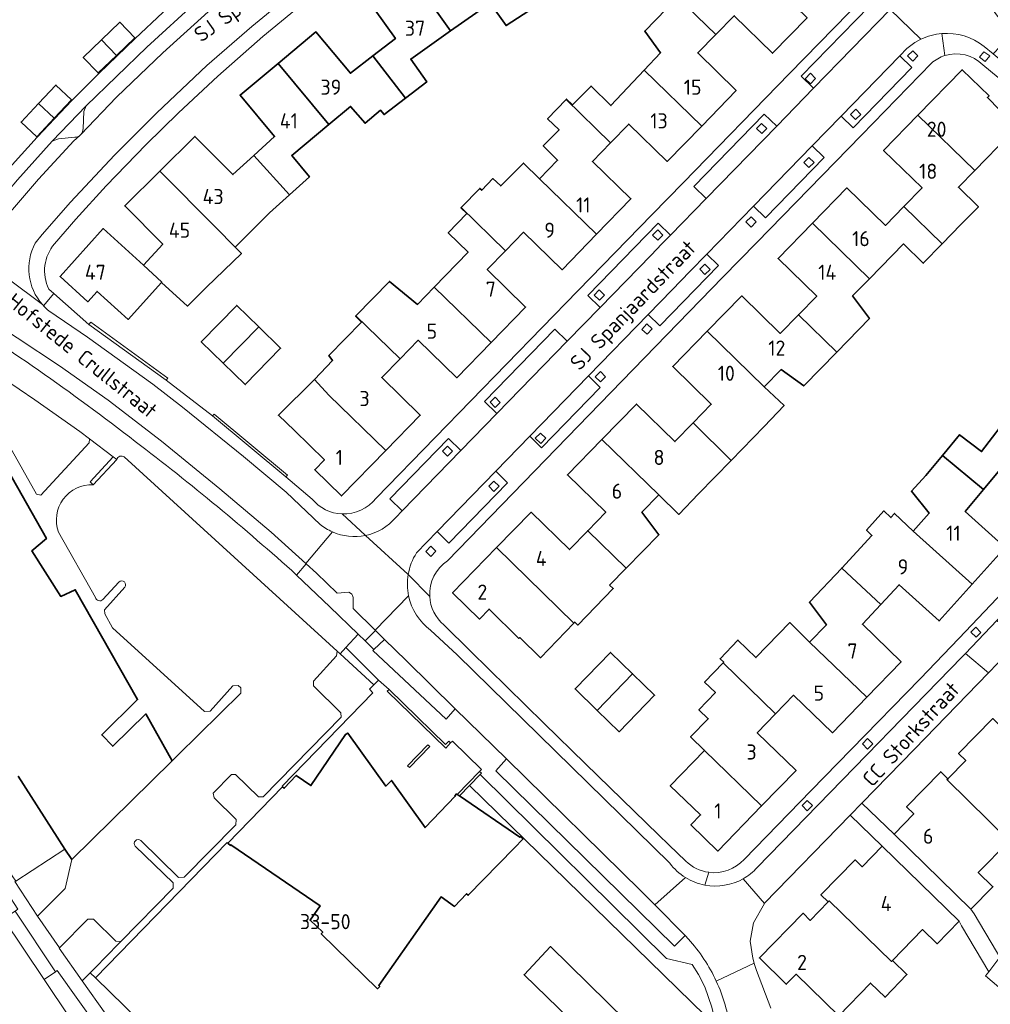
# Model space of a CAD drawing. Header units: metres. Extents: x 245598 to 248629, y 478632 to 481821.
# Tile 109 of 122: x 247829 to 247944, y 479961 to 480078. Entities that reach past the tile are written whole.
import ezdxf
from ezdxf.enums import TextEntityAlignment as Align

# ---------------------------------------------------------------- set-up
doc = ezdxf.new("R2010")
doc.units = ezdxf.units.M
for name, color, linetype, lineweight in [('B-XX-GR-GROENVOORZIENING-GV', 80, 'Continuous', 18), ('B-XX-IE-TERREINAFSCHEIDING_KUNSTMATIG_HEKWERK-G', 20, 'IE-TERREINAFSCHEIDING-KUNSTMATIG', 18), ('B-XX-IE-TERREINAFSCHEIDING_KUNSTMATIG_MUUR-GV', 90, 'Continuous', 18), ('B-XX-OG-BEBOUWING-GV', 7, 'Continuous', 35), ('B-XX-OG-BEBOUWING-T18', 10, 'Continuous', 18), ('B-XX-OG-TERREIN_ERF-GV', 7, 'Continuous', 18), ('B-XX-OG-TOPOGRAFIE-T18', 10, 'Continuous', 18), ('B-XX-VH-VERHARDING_GESLOTEN-GV', 252, 'Continuous', 18), ('B-XX-VH-VERHARDING_OPEN-GV', 252, 'Continuous', 18)]:
    doc.layers.add(name, color=color, linetype=linetype, lineweight=lineweight)
doc.styles.add('NLCS-ISO-M-T18', font='NLCS-ISO.ttf', dxfattribs={"height": 1.8})
doc.linetypes.add('IE-TERREINAFSCHEIDING-KUNSTMATIG', pattern='A,4,[82,NLCS.SHX,S=0.75,R=90,X=0,Y=0],4,-2', length=10)

msp = doc.modelspace()

# ---------------------------------------------------------------- linework, layer by layer
at = {"layer": 'B-XX-GR-GROENVOORZIENING-GV'}
for points in [[(247935.766, 480073.717), (247935.156, 480074.319), (247934.538, 480073.706), (247935.158, 480073.105)], [(247944.332, 480073.714), (247943.618, 480074.216), (247943.078, 480073.565), (247943.78, 480073.042)], [(247923.599, 480071.029), (247922.995, 480071.651), (247922.354, 480070.989), (247922.995, 480070.404)], [(247928.986, 480066.767), (247928.383, 480067.37), (247927.767, 480066.76), (247928.376, 480066.15)], [(247917.804, 480065.08), (247917.199, 480065.696), (247916.59, 480065.077), (247917.207, 480064.476)], [(247923.442, 480061.056), (247922.828, 480061.656), (247922.213, 480061.045), (247922.824, 480060.44)], [(247916.564, 480053.996), (247915.947, 480054.601), (247915.332, 480053.981), (247915.949, 480053.375)], [(247905.465, 480052.431), (247904.849, 480053.048), (247904.217, 480052.395), (247904.86, 480051.803)], [(247911.062, 480048.35), (247910.464, 480048.981), (247909.835, 480048.357), (247910.453, 480047.754)], [(247898.52, 480045.293), (247897.903, 480045.9), (247897.302, 480045.281), (247897.907, 480044.685)], [(247904.182, 480041.272), (247903.559, 480041.864), (247902.949, 480041.219), (247903.58, 480040.656)], [(247823.036, 480038.093), (247822.241, 480037.871), (247822.124, 480037.345), (247831.012, 480021.653), (247831.529, 480021.53), (247837.275, 480027.732), (247837.309, 480028.208), (247836.165, 480029.069), (247830.789, 480032.859), (247823.317, 480037.903)], [(247898.652, 480035.591), (247898.032, 480036.207), (247897.421, 480035.582), (247898.033, 480034.973)], [(247886.133, 480032.545), (247885.532, 480033.165), (247884.934, 480032.553), (247885.525, 480031.938)], [(247891.549, 480028.299), (247890.918, 480028.902), (247890.297, 480028.289), (247890.94, 480027.669)], [(247880.472, 480026.764), (247879.869, 480027.358), (247879.261, 480026.758), (247879.869, 480026.149)], [(247840.547, 480025.769), (247840.127, 480026.086), (247837.367, 480023.09), (247837.759, 480022.752)], [(247886.007, 480022.584), (247885.384, 480023.201), (247884.788, 480022.579), (247885.384, 480021.971)], [(247878.49, 480014.863), (247877.863, 480015.465), (247877.275, 480014.84), (247877.883, 480014.233)], [(247942.076, 480005.234), (247942.698, 480004.641), (247943.256, 480005.215), (247942.676, 480005.815)], [(247871.113, 479998.996), (247871.663, 479999.549), (247867.775, 480003.412), (247867.083, 480002.67)], [(247930.408, 479991.97), (247929.784, 479992.585), (247929.177, 479991.966), (247929.802, 479991.347)], [(247909.167, 479958.319), (247910.63, 479956.856), (247911.835, 479958.088), (247911.87, 479958.124), (247911.27, 479960.692), (247910.43, 479963.105), (247909.697, 479964.563), (247908.955, 479965.732), (247905.9, 479966.474), (247883.753, 479988.334), (247882.482, 479987.026), (247910.49, 479959.687)], [(247923.235, 479984.635), (247922.619, 479985.25), (247922.007, 479984.626), (247922.628, 479984.014)], [(247835.185, 479978.219), (247834.384, 479979.47), (247828.537, 479975.668), (247828.445, 479975.608), (247831.125, 479971.486), (247834.393, 479974.792)], [(247837.98, 479965.371), (247840.751, 479968.191), (247841.045, 479968.49), (247840.442, 479968.528), (247837.767, 479971.14), (247837.116, 479971.129), (247833.733, 479967.726), (247833.681, 479967.673), (247836.434, 479963.797), (247837.389, 479964.77)], [(247868.692, 479909.08), (247869.339, 479909.505), (247870.96, 479910.57), (247850.266, 479941.459), (247833.454, 479965.03), (247833.248, 479964.889), (247831.915, 479963.972)], [(247837.389, 479964.77), (247836.434, 479963.797), (247850.488, 479944.011), (247851.743, 479942.238), (247852.776, 479940.754), (247858.656, 479932.036), (247865.898, 479936.92), (247865.579, 479937.232), (247838, 479964.173)]]:
    msp.add_lwpolyline(points, close=True, dxfattribs=at)
for points in [[(247836.533, 480065.088), (247836.617, 480067.12), (247836.924, 480067.792), (247832.871, 480063.563), (247833.6, 480063.852), (247835.561, 480064.047)], [(247836.126, 480064.232), (247836.273, 480064.362)], [(247866.752, 480009.892), (247864.279, 480012.245), (247863.044, 480013.36), (247861.923, 480012.031), (247865.874, 480008.254), (247869.249, 480005.01), (247870.085, 480004.207), (247871.3, 480005.449), (247871.261, 480005.487), (247868.645, 480008.06), (247868.627, 480009.376)], [(247868.148, 480009.979), (247866.752, 480009.892)], [(247841.045, 479968.49), (247840.751, 479968.191), (247837.98, 479965.371), (247837.389, 479964.77), (247838, 479964.173), (247853.687, 479980.254), (247853.759, 479980.184), (247860.264, 479986.866), (247860.205, 479986.945), (247870.983, 479998.014), (247870.579, 479998.458), (247871.113, 479998.996), (247867.083, 480002.67), (247866.737, 480002.986), (247866.668, 480002.439), (247863.92, 479999.404), (247863.927, 479998.871), (247867.198, 479995.657), (247867.221, 479995.122), (247857.938, 479985.677), (247857.386, 479985.684), (247854.642, 479988.328), (247854.196, 479988.327), (247852.015, 479986.111), (247852.108, 479985.536), (247854.733, 479982.999), (247854.691, 479982.357), (247848.548, 479976.113), (247847.898, 479976.107), (247843.398, 479980.492)], [(247842.745, 479979.82), (247847.233, 479975.452), (247847.26, 479974.815), (247841.045, 479968.49)]]:
    msp.add_lwpolyline(points, dxfattribs=at)
for points in [[(247836.273, 480064.362, 0.204293), (247836.533, 480065.088)], [(247835.561, 480064.047, 0.1543221), (247836.126, 480064.232)], [(247868.627, 480009.376, 0.3153416), (247868.148, 480009.979)], [(247843.398, 479980.492, 0.9440895), (247842.745, 479979.82)]]:
    msp.add_lwpolyline(points, format="xyb", dxfattribs=at)
at = {"layer": 'B-XX-IE-TERREINAFSCHEIDING_KUNSTMATIG_HEKWERK-G'}
for points in [[(247838.398, 480071.613), (247842.717, 480075.797), (247846.031, 480078.855), (247850.536, 480082.818), (247854.038, 480085.718), (247858.693, 480089.515), (247862.348, 480092.271), (247867.185, 480095.8)], [(247838.398, 480071.613), (247835.207, 480068.424)], [(247822.238, 480053.858), (247824.167, 480056.213), (247828.104, 480060.767), (247831.099, 480064.07), (247835.207, 480068.424)]]:
    msp.add_lwpolyline(points, dxfattribs=at)
at = {"layer": 'B-XX-IE-TERREINAFSCHEIDING_KUNSTMATIG_MUUR-GV'}
for points in [[(247837.242, 480041.806), (247846.433, 480035.188), (247846.618, 480035.418), (247837.458, 480042.09)], [(247851.921, 480030.957), (247860.657, 480023.682), (247860.843, 480023.875), (247852.115, 480031.162)], [(247880.231, 479992.074), (247880.013, 479992.283), (247879.636, 479991.907), (247872.926, 479998.445), (247872.706, 479998.239), (247879.641, 479991.472)], [(247877.74, 479991.642), (247877.53, 479991.856), (247875.098, 479989.366), (247875.329, 479989.162)], [(247881.272, 479985.78), (247882.482, 479987.026), (247883.753, 479988.334), (247883.887, 479988.472), (247883.669, 479988.682), (247881.016, 479985.956)]]:
    msp.add_lwpolyline(points, close=True, dxfattribs=at)
at = {"layer": 'B-XX-OG-BEBOUWING-GV'}
for points in [[(247874.765, 480084.383), (247880.219, 480076.675), (247884.923, 480079.99), (247886.822, 480077.317), (247889.51, 480079.053), (247886.072, 480084.359), (247883.252, 480082.526), (247879.559, 480087.763)], [(247874.858, 480068.693), (247877.396, 480070.646), (247875.494, 480073.345), (247880.219, 480076.675), (247874.765, 480084.383), (247869.968, 480081), (247873.661, 480075.763), (247870.993, 480073.714)], [(247907.207, 480080.681), (247911.774, 480076.275), (247913.948, 480078.492), (247918.499, 480074.029), (247922.594, 480078.229), (247915.832, 480084.835), (247913.816, 480082.77), (247911.124, 480084.697)], [(247903.231, 480072.011), (247910.075, 480065.378), (247914.169, 480069.585), (247909.603, 480074.062), (247911.774, 480076.275), (247907.207, 480080.681), (247903.297, 480076.672), (247905.192, 480074.093)], [(247840.502, 480073.779), (247842.683, 480075.873), (247840.916, 480077.712), (247838.737, 480075.62)], [(247838.737, 480075.62), (247836.558, 480073.528), (247838.324, 480071.688), (247840.502, 480073.779)], [(247865.762, 480065.557), (247868.346, 480067.715), (247870.054, 480065.708), (247871.881, 480067.264), (247872.322, 480066.742), (247874.858, 480068.693), (247870.993, 480073.714), (247868.313, 480071.656), (247864.207, 480076.57), (247859.711, 480072.812)], [(247859.711, 480072.812), (247855.207, 480069.049), (247859.3, 480064.118), (247856.83, 480061.866), (247861.078, 480057.205), (247863.444, 480059.347), (247861.341, 480061.865), (247865.762, 480065.557)], [(247935.78, 480066.687), (247942.537, 480060.1), (247946.638, 480064.313), (247948.552, 480066.256), (247946.458, 480068.277), (247945.49, 480067.312), (247944.04, 480068.766), (247944.229, 480068.961), (247941.022, 480072.074)], [(247910.075, 480065.378), (247903.231, 480072.011), (247899.276, 480067.81), (247896.93, 480070.131), (247894.708, 480067.884), (247894.003, 480068.58), (247893.965, 480068.54), (247899.251, 480063.402), (247901.406, 480065.619), (247905.982, 480061.171)], [(247833.094, 480066.306), (247835.164, 480068.505), (247833.308, 480070.254), (247831.237, 480068.055)], [(247890.811, 480059.116), (247897.558, 480052.518), (247901.666, 480056.731), (247897.09, 480061.179), (247899.251, 480063.402), (247893.965, 480068.54), (247891.76, 480066.245), (247893.126, 480064.914), (247891.237, 480063.028), (247892.95, 480061.313)], [(247833.094, 480066.306), (247831.237, 480068.055), (247829.167, 480065.856), (247831.024, 480064.108)], [(247935.78, 480066.687), (247931.688, 480062.489), (247936.263, 480058.034), (247934.095, 480055.808), (247938.644, 480051.37), (247940.877, 480053.663), (247942.96, 480055.76), (247940.591, 480058.101), (247942.537, 480060.1)], [(247858.714, 480055.065), (247861.078, 480057.205), (247856.83, 480061.866), (247854.351, 480059.606), (247849.842, 480064.151), (247845.672, 480060.018), (247852.312, 480053.324), (247854.62, 480050.997)], [(247897.558, 480052.518), (247890.811, 480059.116), (247888.89, 480060.985), (247886.193, 480058.258), (247885.246, 480059.133), (247883.936, 480057.744), (247883.697, 480057.977), (247881.472, 480055.691), (247886.743, 480050.548), (247888.904, 480052.762), (247893.472, 480048.303)], [(247843.711, 480048.832), (247845.899, 480046.828), (247845.861, 480046.786), (247848.934, 480043.977), (247851.202, 480046.222), (247855.369, 480050.243), (247854.62, 480050.997), (247852.312, 480053.324), (247845.672, 480060.018), (247841.503, 480055.887), (247846.008, 480051.341)], [(247938.644, 480051.37), (247934.095, 480055.808), (247931.919, 480053.573), (247927.344, 480058.028), (247923.25, 480053.834), (247930.014, 480047.238), (247934.047, 480051.38), (247936.412, 480049.077)], [(247878.287, 480046.253), (247885.047, 480039.67), (247889.146, 480043.871), (247884.578, 480048.33), (247886.743, 480050.548), (247881.472, 480055.691), (247881.444, 480055.662), (247882.146, 480054.987), (247879.944, 480052.695), (247882.315, 480050.399)], [(247921.581, 480042.962), (247926.123, 480038.516), (247930.018, 480042.512), (247928.018, 480045.189), (247930.014, 480047.238), (247923.25, 480053.834), (247919.159, 480049.643), (247923.742, 480045.181)], [(247845.861, 480046.786), (247845.899, 480046.828), (247843.711, 480048.832), (247838.946, 480053.194), (247833.803, 480047.497), (247837.088, 480044.5), (247838.199, 480045.728), (247841.883, 480042.411)], [(247868.96, 480042.827), (247874.217, 480037.713), (247876.378, 480039.928), (247880.955, 480035.463), (247885.047, 480039.67), (247878.287, 480046.253), (247876.281, 480044.188), (247872.945, 480046.917)], [(247926.123, 480038.516), (247921.581, 480042.962), (247919.412, 480040.734), (247914.829, 480045.196), (247910.73, 480040.992), (247917.499, 480034.396), (247919.508, 480036.446), (247922.205, 480034.496)], [(247857.419, 480041.522), (247854.807, 480044.071), (247850.592, 480039.752), (247853.201, 480037.204)], [(247864.04, 480035.244), (247865.772, 480033.403), (247872.517, 480026.813), (247876.623, 480031.022), (247872.046, 480035.487), (247874.217, 480037.713), (247868.96, 480042.827), (247868.925, 480042.791), (247869.623, 480042.093), (247865.76, 480038.101), (247866.198, 480037.524)], [(247853.201, 480037.204), (247855.812, 480034.654), (247860.027, 480038.977), (247857.419, 480041.522)], [(247917.499, 480034.396), (247910.73, 480040.992), (247906.632, 480036.79), (247911.215, 480032.33), (247909.056, 480030.111), (247913.571, 480025.647), (247917.509, 480029.684), (247919.87, 480032.168)], [(247865.772, 480033.403), (247864.04, 480035.244), (247859.753, 480031.023), (247861.672, 480029.188), (247865.236, 480025.718), (247864.069, 480024.542), (247867.262, 480021.426), (247872.517, 480026.813)], [(247909.056, 480030.111), (247906.894, 480027.89), (247902.311, 480032.35), (247898.214, 480028.137), (247904.971, 480021.544), (247907.338, 480019.234), (247909.682, 480021.66), (247913.571, 480025.647)], [(247938.684, 480026.227), (247943.564, 480022.176), (247945.708, 480024.764), (247950.809, 480020.894), (247954.357, 480025.569), (247946.844, 480031.305), (247943.351, 480026.7), (247940.726, 480028.691)], [(247904.971, 480021.544), (247898.214, 480028.137), (247894.114, 480023.932), (247898.679, 480019.489), (247896.53, 480017.281), (247901.087, 480012.827), (247904.981, 480016.816), (247902.976, 480019.482)], [(247935.218, 480017.255), (247942.22, 480010.93), (247946.153, 480015.282), (247941.41, 480019.574), (247943.564, 480022.176), (247938.684, 480026.227), (247936.702, 480023.837), (247935.009, 480021.974), (247937.13, 480019.382)], [(247899.13, 480010.822), (247901.087, 480012.827), (247896.53, 480017.281), (247894.361, 480015.052), (247889.796, 480019.495), (247885.7, 480015.29), (247894.882, 480006.32), (247894.989, 480006.431), (247895.359, 480006.074), (247899.553, 480010.414)], [(247931.357, 480008.521), (247933.539, 480010.865), (247938.285, 480006.576), (247942.22, 480010.93), (247935.218, 480017.255), (247933.012, 480019.353), (247932.561, 480018.861), (247931.73, 480019.648), (247929.68, 480017.364), (247930.309, 480016.743), (247926.718, 480012.853)], [(247894.882, 480006.32), (247885.7, 480015.29), (247880.453, 480009.903), (247883.655, 480006.785), (247884.805, 480007.984), (247888.347, 480004.489), (247888.444, 480004.588), (247890.898, 480002.197)], [(247922.903, 480004.068), (247929.692, 479997.497), (247933.781, 480001.716), (247929.176, 480006.179), (247931.357, 480008.521), (247926.718, 480012.853), (247922.879, 480008.79), (247924.899, 480006.13)], [(247912.611, 480001.579), (247918.837, 479995.517), (247920.983, 479997.748), (247925.607, 479993.282), (247929.692, 479997.497), (247922.903, 480004.068), (247920.544, 480006.385), (247916.525, 480002.226), (247914.388, 480004.291), (247912.261, 480002.09), (247912.697, 480001.668)], [(247901.866, 480000.289), (247899.252, 480002.836), (247895.021, 479998.495), (247897.639, 479995.951)], [(247912.611, 480001.579), (247910.414, 479999.305), (247911.708, 479998.055), (247909.743, 479996.021), (247910.846, 479994.955), (247908.753, 479992.789), (247910.413, 479991.185), (247917.193, 479984.602), (247921.284, 479988.812), (247916.681, 479993.275), (247918.837, 479995.517)], [(247897.639, 479995.951), (247900.266, 479993.398), (247904.481, 479997.74), (247901.866, 480000.289)], [(247939.346, 479987.812), (247939.241, 479987.705), (247946.629, 479980.445), (247946.524, 479980.338), (247948.258, 479978.649), (247950.854, 479981.314), (247949.134, 479982.989), (247952.707, 479986.657), (247952.812, 479986.764), (247945.424, 479994.029), (247945.528, 479994.137), (247944.662, 479994.972), (247940.614, 479990.817), (247941.468, 479989.982)], [(247881.272, 479985.78), (247881.016, 479985.956), (247880.91, 479986.029), (247880.734, 479985.781), (247880.786, 479985.739), (247877.186, 479982.024), (247873.187, 479987.617), (247872.545, 479986.951), (247868, 479993.246), (247867.748, 479993.067), (247863.627, 479987.012), (247861.885, 479988.21), (247860.452, 479986.699), (247860.264, 479986.866), (247853.759, 479980.184), (247854.046, 479979.905), (247854.119, 479979.98), (247864.712, 479972.737), (247863.527, 479971.012), (247865.036, 479969.573), (247864.846, 479969.384), (247871.533, 479962.864), (247871.812, 479963.15), (247871.686, 479963.273), (247879.095, 479973.788), (247880.702, 479972.647), (247882.135, 479974.157), (247882.317, 479973.982), (247887.782, 479979.576), (247888.839, 479980.678), (247888.536, 479980.957), (247888.441, 479980.863)], [(247917.193, 479984.602), (247910.413, 479991.185), (247906.334, 479986.964), (247909.933, 479983.527), (247908.787, 479982.327), (247911.995, 479979.235)], [(247946.524, 479980.338), (247946.629, 479980.445), (247939.241, 479987.705), (247939.346, 479987.812), (247938.492, 479988.647), (247934.432, 479984.476), (247935.279, 479983.648), (247932.933, 479981.231), (247942.083, 479972.31), (247944.685, 479974.981), (247942.951, 479976.67)], [(247940.666, 479970.901), (247931.539, 479979.796), (247929.146, 479977.359), (247928.305, 479978.178), (247924.251, 479974.035), (247925.121, 479973.201), (247925.226, 479973.309), (247932.653, 479966.113), (247932.758, 479966.22), (247936.337, 479969.895), (247938.057, 479968.221)], [(247932.758, 479966.22), (247932.653, 479966.113), (247925.226, 479973.309), (247925.121, 479973.201), (247922.98, 479970.998), (247922.119, 479971.835), (247916.944, 479966.527), (247920.128, 479963.413), (247921.288, 479964.6), (247926.358, 479959.646), (247930.148, 479963.54), (247931.868, 479961.865), (247934.477, 479964.545)], [(247902.405, 479951.496), (247905.558, 479954.656), (247892.092, 479967.875), (247888.962, 479964.528)]]:
    msp.add_lwpolyline(points, close=True, dxfattribs=at)
msp.add_lwpolyline([(247828.843, 479988.121), (247834.384, 479979.47), (247835.185, 479978.219), (247844.664, 479987.522), (247847.143, 479989.968), (247843.983, 479995.518), (247840.077, 479991.675), (247838.75, 479993.021), (247843.022, 479997.227), (247835.604, 480010.288), (247833.89, 480009.495), (247830.454, 480014.887), (247832.177, 480016.358), (247817.543, 480042.178), (247813.109, 480041.348), (247812.345, 480045.529), (247811.21, 480051.74), (247795.983, 480052.018)], dxfattribs=at)
at = {"layer": 'B-XX-OG-TERREIN_ERF-GV'}
for points in [[(247871.37, 480021.176), (247878.386, 480028.383), (247895.367, 480045.8), (247904.191, 480054.855), (247907.869, 480058.631), (247920.519, 480071.638), (247931.072, 480082.461)], [(247889.51, 480079.053), (247886.822, 480077.317), (247884.923, 480079.99), (247880.219, 480076.675), (247875.494, 480073.345), (247877.396, 480070.646), (247874.858, 480068.693), (247872.322, 480066.742), (247871.881, 480067.264), (247870.054, 480065.708), (247868.346, 480067.715), (247865.762, 480065.557), (247861.341, 480061.865), (247863.444, 480059.347), (247861.078, 480057.205), (247858.714, 480055.065), (247854.62, 480050.997), (247855.369, 480050.243), (247851.202, 480046.222), (247848.934, 480043.977), (247845.861, 480046.786), (247841.883, 480042.411), (247838.199, 480045.728), (247837.088, 480044.5), (247833.803, 480047.497), (247838.946, 480053.194), (247843.711, 480048.832), (247846.008, 480051.341), (247841.503, 480055.887), (247845.672, 480060.018), (247849.842, 480064.151), (247854.351, 480059.606), (247856.83, 480061.866), (247859.3, 480064.118), (247855.207, 480069.049), (247859.711, 480072.812), (247864.207, 480076.57), (247868.313, 480071.656), (247870.993, 480073.714), (247873.661, 480075.763), (247869.968, 480081)], [(247922.594, 480078.229), (247918.499, 480074.029), (247913.948, 480078.492), (247911.774, 480076.275), (247909.603, 480074.062), (247914.169, 480069.585), (247910.075, 480065.378), (247905.982, 480061.171), (247901.406, 480065.619), (247899.251, 480063.402), (247897.09, 480061.179), (247901.666, 480056.731), (247897.558, 480052.518), (247893.472, 480048.303), (247888.904, 480052.762), (247886.743, 480050.548), (247884.578, 480048.33), (247889.146, 480043.871), (247885.047, 480039.67), (247880.955, 480035.463), (247876.378, 480039.928), (247874.217, 480037.713), (247872.046, 480035.487), (247876.623, 480031.022), (247872.517, 480026.813), (247867.262, 480021.426), (247864.069, 480024.542), (247865.236, 480025.718), (247861.672, 480029.188), (247859.753, 480031.023), (247864.04, 480035.244), (247866.198, 480037.524), (247865.76, 480038.101), (247869.623, 480042.093), (247868.925, 480042.791), (247868.96, 480042.827), (247872.945, 480046.917), (247876.281, 480044.188), (247878.287, 480046.253), (247882.315, 480050.399), (247879.944, 480052.695), (247882.146, 480054.987), (247881.444, 480055.662), (247881.472, 480055.691), (247883.697, 480057.977), (247883.936, 480057.744), (247885.246, 480059.133), (247886.193, 480058.258), (247888.89, 480060.985), (247890.811, 480059.116), (247892.95, 480061.313), (247891.237, 480063.028), (247893.126, 480064.914), (247891.76, 480066.245), (247893.965, 480068.54), (247894.003, 480068.58), (247894.708, 480067.884), (247896.93, 480070.131), (247899.276, 480067.81), (247903.231, 480072.011), (247905.192, 480074.093), (247903.297, 480076.672), (247907.207, 480080.681)], [(247862.349, 480079.648), (247857.913, 480076.025), (247852.554, 480071.315), (247847.877, 480066.953), (247844.042, 480063.173), (247839.278, 480058.255), (247835.673, 480054.307), (247833.151, 480051.387)], [(247828.104, 480060.767), (247831.099, 480064.07), (247835.207, 480068.424), (247838.398, 480071.613), (247842.717, 480075.797), (247846.031, 480078.855)], [(247937.383, 480072.853), (247929.084, 480064.306), (247916.599, 480051.508), (247912.605, 480047.411), (247899.289, 480033.718), (247879.87, 480013.727)], [(247946.638, 480064.313), (247942.537, 480060.1), (247940.591, 480058.101), (247942.96, 480055.76), (247940.877, 480053.663), (247938.644, 480051.37), (247936.412, 480049.077), (247934.047, 480051.38), (247930.014, 480047.238), (247928.018, 480045.189), (247930.018, 480042.512), (247926.123, 480038.516), (247922.205, 480034.496), (247919.508, 480036.446), (247917.499, 480034.396), (247919.87, 480032.168), (247917.509, 480029.684), (247913.571, 480025.647), (247909.682, 480021.66), (247907.338, 480019.234), (247904.971, 480021.544), (247902.976, 480019.482), (247904.981, 480016.816), (247901.087, 480012.827), (247899.13, 480010.822), (247899.553, 480010.414), (247895.359, 480006.074), (247894.989, 480006.431), (247894.882, 480006.32), (247890.898, 480002.197), (247888.444, 480004.588), (247888.347, 480004.489), (247884.805, 480007.984), (247883.655, 480006.785), (247880.453, 480009.903), (247885.7, 480015.29), (247889.796, 480019.495), (247894.361, 480015.052), (247896.53, 480017.281), (247898.679, 480019.489), (247894.114, 480023.932), (247898.214, 480028.137), (247902.311, 480032.35), (247906.894, 480027.89), (247909.056, 480030.111), (247911.215, 480032.33), (247906.632, 480036.79), (247910.73, 480040.992), (247914.829, 480045.196), (247919.412, 480040.734), (247921.581, 480042.962), (247923.742, 480045.181), (247919.159, 480049.643), (247923.25, 480053.834), (247927.344, 480058.028), (247931.919, 480053.573), (247934.095, 480055.808), (247936.263, 480058.034), (247931.688, 480062.489), (247935.78, 480066.687), (247941.022, 480072.074), (247944.229, 480068.961), (247944.04, 480068.766), (247945.49, 480067.312)], [(247969.73, 480050.929), (247965.82, 480054.042), (247959.313, 480059.423), (247954.076, 480063.876), (247947.379, 480069.442), (247943.505, 480072.642)], [(247832.468, 480046.01), (247833.051, 480045.497), (247837.242, 480041.806), (247837.458, 480042.09), (247846.618, 480035.418), (247846.433, 480035.188)], [(247915.113, 479978.236), (247923.099, 479986.427), (247927.83, 479991.295), (247936.044, 479999.711), (247940.637, 480004.496), (247945.191, 480009.281), (247949.045, 480013.473), (247953.252, 480018.498), (247956.445, 480022.6), (247960.444, 480027.956), (247964.563, 480033.895), (247968.225, 480039.566), (247971.086, 480044.195), (247971.661, 480045.302)], [(247846.433, 480035.188), (247851.921, 480030.957), (247852.115, 480031.162), (247860.843, 480023.875), (247860.657, 480023.682), (247863.768, 480021.046)], [(247945.708, 480024.764), (247943.564, 480022.176), (247941.41, 480019.574), (247946.153, 480015.282), (247942.22, 480010.93), (247938.285, 480006.576), (247933.539, 480010.865), (247931.357, 480008.521), (247929.176, 480006.179), (247933.781, 480001.716), (247929.692, 479997.497), (247925.607, 479993.282), (247920.983, 479997.748), (247918.837, 479995.517), (247916.681, 479993.275), (247921.284, 479988.812), (247917.193, 479984.602), (247911.995, 479979.235), (247908.787, 479982.327), (247909.933, 479983.527), (247906.334, 479986.964), (247910.413, 479991.185), (247908.753, 479992.789), (247910.846, 479994.955), (247909.743, 479996.021), (247911.708, 479998.055), (247910.414, 479999.305), (247912.611, 480001.579), (247912.697, 480001.668), (247912.261, 480002.09), (247914.388, 480004.291), (247916.525, 480002.226), (247920.544, 480006.385), (247922.903, 480004.068), (247924.899, 480006.13), (247922.879, 480008.79), (247926.718, 480012.853), (247930.309, 480016.743), (247929.68, 480017.364), (247931.73, 480019.648), (247932.561, 480018.861), (247933.012, 480019.353), (247935.218, 480017.255), (247937.13, 480019.382), (247935.009, 480021.974), (247936.702, 480023.837), (247938.684, 480026.227), (247940.726, 480028.691), (247943.351, 480026.7), (247946.844, 480031.305)], [(247879.411, 480006.112), (247882.608, 480002.983), (247891.328, 479994.42), (247896.271, 479989.597), (247904.958, 479981.158), (247906.153, 479979.985), (247908.171, 479978.039)], [(247946.319, 480002.615), (247944.171, 480000.401), (247935.385, 479991.346), (247929.12, 479984.915), (247932.933, 479981.231), (247935.279, 479983.648), (247934.432, 479984.476), (247938.492, 479988.647), (247939.346, 479987.812), (247941.468, 479989.982), (247940.614, 479990.817), (247944.662, 479994.972)], [(247946.524, 479980.338), (247942.951, 479976.67), (247944.685, 479974.981), (247942.083, 479972.31), (247942.455, 479971.76), (247945.115, 479967.308)]]:
    msp.add_lwpolyline(points, dxfattribs=at)
for points in [[(247838.737, 480075.62), (247840.916, 480077.712), (247842.683, 480075.873), (247840.502, 480073.779), (247838.324, 480071.688), (247836.558, 480073.528)], [(247831.237, 480068.055), (247833.308, 480070.254), (247835.164, 480068.505), (247833.094, 480066.306), (247831.024, 480064.108), (247829.167, 480065.856)], [(247857.419, 480041.522), (247860.027, 480038.977), (247855.812, 480034.654), (247853.201, 480037.204), (247850.592, 480039.752), (247854.807, 480044.071)], [(247901.866, 480000.289), (247904.481, 479997.74), (247900.266, 479993.398), (247897.639, 479995.951), (247895.021, 479998.495), (247899.252, 480002.836)], [(247871.663, 479999.549), (247871.113, 479998.996), (247870.579, 479998.458), (247870.983, 479998.014), (247860.205, 479986.945), (247860.264, 479986.866), (247860.452, 479986.699), (247861.885, 479988.21), (247863.627, 479987.012), (247867.748, 479993.067), (247868, 479993.246), (247872.545, 479986.951), (247873.187, 479987.617), (247877.186, 479982.024), (247880.786, 479985.739), (247880.734, 479985.781), (247880.91, 479986.029), (247881.016, 479985.956), (247883.669, 479988.682), (247883.904, 479988.912), (247880.45, 479992.306), (247880.231, 479992.074), (247879.641, 479991.472), (247872.706, 479998.239), (247872.926, 479998.445)], [(247877.53, 479991.856), (247877.74, 479991.642), (247875.329, 479989.162), (247875.098, 479989.366)]]:
    msp.add_lwpolyline(points, close=True, dxfattribs=at)
for points in [[(247938.964, 480073.746, 0.1022686), (247937.383, 480072.853)], [(247943.505, 480072.642, 0.2812487), (247938.964, 480073.746)], [(247833.151, 480051.387, 0.3002572), (247832.468, 480046.01)], [(247863.768, 480021.046, 0.2127674), (247867.32, 480019.286)], [(247867.32, 480019.286, 0.2430387), (247871.37, 480021.176)], [(247879.87, 480013.727, 0.2657862), (247877.744, 480009.485)], [(247877.744, 480009.485, 0.2050438), (247879.411, 480006.112)], [(247908.171, 479978.039, 0.1621495), (247910.916, 479976.702)], [(247910.916, 479976.702, 0.2454144), (247915.113, 479978.236)]]:
    msp.add_lwpolyline(points, format="xyb", dxfattribs=at)
at = {"layer": 'B-XX-VH-VERHARDING_GESLOTEN-GV'}
msp.add_lwpolyline([(247868.692, 479909.08), (247831.915, 479963.972), (247827.096, 479971.169), (247824.634, 479974.846), (247808.282, 479999.397), (247805.865, 480003.025), (247804.366, 480002.087), (247802.463, 480000.897), (247800.561, 479999.707), (247799.048, 479998.76), (247801.454, 479995.74), (247801.801, 479995.298), (247803.304, 479993.386), (247806.219, 479989.304), (247808.486, 479985.948), (247834.727, 479946.559)], dxfattribs=at)
at = {"layer": 'B-XX-VH-VERHARDING_OPEN-GV'}
for points in [[(247949.377, 480123.936), (247942.226, 480122.265), (247940.801, 480121.876), (247934.182, 480119.921), (247928.014, 480117.926), (247922.427, 480115.902), (247917.5, 480114.005), (247909.98, 480110.834), (247904.388, 480108.252), (247899.882, 480106.059), (247892.841, 480102.311), (247886.871, 480098.893), (247880.481, 480094.954), (247875.424, 480091.621), (247870.387, 480088.088), (247864.054, 480083.332), (247856.597, 480077.224), (247851.254, 480072.591), (247845.311, 480066.953), (247840.279, 480061.937), (247835.06, 480056.342), (247831.697, 480052.504), (247830.856, 480051.469)], [(247830.856, 480051.469), (247831.697, 480052.504), (247835.06, 480056.342), (247840.279, 480061.937), (247845.311, 480066.953), (247851.254, 480072.591), (247856.597, 480077.224), (247864.054, 480083.332), (247870.387, 480088.088), (247875.424, 480091.621), (247880.481, 480094.954), (247886.871, 480098.893), (247892.841, 480102.311), (247899.882, 480106.059), (247904.388, 480108.252), (247909.98, 480110.834), (247917.5, 480114.005), (247922.427, 480115.902), (247928.014, 480117.926), (247934.182, 480119.921), (247940.801, 480121.876), (247942.226, 480122.265), (247949.377, 480123.936)], [(247959.341, 480106.945), (247957.616, 480108.037), (247957.147, 480107.304), (247948.097, 480098.008), (247946.408, 480098.206), (247931.072, 480082.461), (247920.519, 480071.638), (247907.869, 480058.631), (247904.191, 480054.855), (247895.367, 480045.8), (247878.386, 480028.383), (247871.37, 480021.176)], [(247910.613, 480056.775), (247909.145, 480058.205), (247917.516, 480066.803), (247918.988, 480065.369), (247923.366, 480069.862), (247921.894, 480071.296), (247931.665, 480081.323), (247933.136, 480079.889), (247936.766, 480083.614), (247935.295, 480085.048), (247942.274, 480092.21), (247943.746, 480090.777), (247944.598, 480091.699), (247958.418, 480105.837)], [(247828.752, 480058.988), (247832.871, 480063.563), (247836.924, 480067.792), (247844.119, 480074.757), (247850.105, 480080.226)], [(247836.273, 480064.362), (247840.528, 480068.822), (247846.004, 480074.086), (247851.397, 480078.954), (247853.557, 480080.668)], [(247852.693, 480080.472), (247850.816, 480080.477), (247850.105, 480080.226), (247844.119, 480074.757), (247836.924, 480067.792), (247836.617, 480067.12), (247836.533, 480065.088)], [(247833.151, 480051.387), (247835.673, 480054.307), (247839.278, 480058.255), (247844.042, 480063.173), (247847.877, 480066.953), (247852.554, 480071.315), (247857.913, 480076.025), (247862.349, 480079.648)], [(247936.128, 480075.685), (247932.494, 480079.23), (247923.366, 480069.862), (247918.988, 480065.369), (247910.613, 480056.775), (247906.357, 480052.407), (247905.354, 480051.378), (247904.079, 480050.053), (247897.993, 480043.802), (247894.1, 480039.803), (247885.73, 480031.205), (247881.459, 480026.817), (247874.483, 480019.652), (247873.705, 480018.853)], [(247932.494, 480079.23), (247936.128, 480075.685)], [(247943.637, 480074.842), (247944.705, 480073.958), (247947.231, 480076.593), (247945.666, 480077.893), (247944.887, 480078.896), (247944.437, 480079.795)], [(247851.397, 480078.954), (247846.004, 480074.086), (247840.528, 480068.822), (247836.273, 480064.362), (247836.126, 480064.232), (247835.428, 480063.615), (247831.222, 480059.048), (247826.433, 480053.523)], [(247846.031, 480078.855), (247842.717, 480075.797), (247838.398, 480071.613), (247835.207, 480068.424), (247831.099, 480064.07), (247828.104, 480060.767)], [(247938.964, 480073.746), (247938.627, 480076.364)], [(247938.627, 480076.364), (247938.964, 480073.746)], [(247971.061, 480052.116), (247969.673, 480053.263), (247958.288, 480062.721), (247955.224, 480065.255), (247944.705, 480073.958), (247943.637, 480074.842)], [(247933.639, 480073.704), (247935.034, 480072.347), (247928.063, 480065.177), (247926.66, 480066.541), (247923.223, 480063.015), (247924.618, 480061.658), (247917.647, 480054.489), (247916.244, 480055.853), (247910.689, 480050.152), (247912.085, 480048.796), (247905.114, 480041.626), (247903.715, 480042.986), (247896.613, 480035.681), (247898.008, 480034.325), (247891.037, 480027.155), (247889.642, 480028.511), (247885.6, 480024.354), (247886.995, 480022.998), (247880.024, 480015.828), (247878.629, 480017.184), (247876.181, 480014.666)], [(247876.181, 480014.666), (247878.629, 480017.184), (247885.6, 480024.354), (247889.642, 480028.511), (247896.613, 480035.681), (247903.715, 480042.986), (247906.55, 480045.902), (247908.681, 480048.091), (247910.689, 480050.152), (247916.244, 480055.853), (247923.223, 480063.015), (247926.66, 480066.541), (247933.639, 480073.704)], [(247879.87, 480013.727), (247899.289, 480033.718), (247912.605, 480047.411), (247916.599, 480051.508), (247929.084, 480064.306), (247937.383, 480072.853)], [(247943.505, 480072.642), (247947.379, 480069.442), (247954.076, 480063.876), (247959.313, 480059.423), (247965.82, 480054.042), (247969.73, 480050.929)], [(247825.478, 480055.19), (247825.256, 480054.455), (247825.36, 480052.214), (247826.433, 480053.523), (247831.222, 480059.048), (247835.428, 480063.615), (247836.126, 480064.232)], [(247835.561, 480064.047), (247833.6, 480063.852), (247832.871, 480063.563), (247828.752, 480058.988), (247825.478, 480055.19)], [(247873.705, 480018.853), (247874.483, 480019.652), (247873.011, 480021.085), (247879.987, 480028.251), (247881.459, 480026.817), (247885.73, 480031.205), (247884.258, 480032.638), (247892.628, 480041.236), (247894.1, 480039.803), (247897.993, 480043.802), (247896.521, 480045.235), (247904.892, 480053.833), (247906.357, 480052.407), (247910.613, 480056.775)], [(247831.708, 480044.162), (247823.666, 480050.148), (247822.949, 480049.274), (247821.592, 480047.619), (247820.141, 480045.849)], [(247823.666, 480050.148), (247831.708, 480044.162)], [(247820.141, 480045.849), (247818.99, 480044.533), (247818.954, 480044.489), (247818.684, 480044.16), (247821.556, 480039.093), (247823.036, 480038.093), (247823.317, 480037.903), (247830.789, 480032.859), (247836.165, 480029.069), (247837.309, 480028.208), (247840.127, 480026.086), (247840.547, 480025.769)], [(247861.923, 480012.031), (247863.044, 480013.36), (247863.003, 480013.397), (247858.896, 480017.107), (247852.814, 480022.28), (247845.845, 480027.919), (247839.505, 480032.792), (247833.72, 480036.87), (247828.69, 480040.231), (247820.331, 480045.724), (247819.309, 480044.262)], [(247820.141, 480045.849), (247820.331, 480045.724), (247828.69, 480040.231), (247833.72, 480036.87), (247839.505, 480032.792), (247845.845, 480027.919), (247852.814, 480022.28), (247858.896, 480017.107), (247863.003, 480013.397), (247866.172, 480017.154)], [(247831.85, 480044.008), (247833.051, 480045.497), (247832.468, 480046.01)], [(247851.921, 480030.957), (247846.433, 480035.188), (247837.242, 480041.806), (247833.051, 480045.497), (247831.85, 480044.008)], [(247971.661, 480045.302), (247971.086, 480044.195), (247968.225, 480039.566), (247964.563, 480033.895), (247960.444, 480027.956), (247956.445, 480022.6), (247953.252, 480018.498), (247949.045, 480013.473), (247945.191, 480009.281), (247940.637, 480004.496), (247936.044, 479999.711), (247927.83, 479991.295), (247923.099, 479986.427), (247915.113, 479978.236)], [(247864.709, 480018.05), (247860.68, 480021.881), (247855.595, 480026.103), (247848.374, 480031.964), (247844.818, 480034.713), (247837.068, 480040.295), (247832.489, 480043.421)], [(247832.489, 480043.421), (247837.068, 480040.295), (247844.818, 480034.713), (247848.374, 480031.964), (247855.595, 480026.103), (247860.68, 480021.881), (247864.709, 480018.05)], [(247916.67, 479977.275), (247931.128, 479992.11), (247932.437, 479993.463), (247941.051, 480002.32), (247941.422, 480002.709), (247945.153, 480006.617), (247946.932, 480008.48), (247952.273, 480014.464), (247957.141, 480020.529), (247963.028, 480028.488), (247967.07, 480034.39), (247968.397, 480036.505), (247971.407, 480041.304), (247973.001, 480043.844)], [(247817.543, 480042.178), (247832.177, 480016.358), (247830.454, 480014.887), (247833.89, 480009.495), (247835.604, 480010.288), (247843.022, 479997.227), (247838.75, 479993.021), (247840.077, 479991.675), (247843.983, 479995.518), (247847.143, 479989.968), (247847.818, 479990.643), (247855.293, 479998.001), (247855.28, 479998.627), (247854.967, 479998.913), (247854.334, 479998.869), (247851.63, 479995.844), (247850.956, 479995.799), (247840.02, 480005.752), (247839.109, 480007.435), (247839.099, 480007.906), (247841.491, 480010.569)], [(247837.309, 480028.208), (247837.275, 480027.732), (247831.529, 480021.53), (247831.012, 480021.653), (247822.124, 480037.345)], [(247863.768, 480021.046), (247860.657, 480023.682), (247851.921, 480030.957)], [(247837.759, 480022.752), (247837.367, 480023.09), (247840.127, 480026.086), (247837.309, 480028.208)], [(247840.547, 480025.769), (247837.759, 480022.752)], [(247843.398, 479980.492), (247847.898, 479976.107), (247848.548, 479976.113), (247854.691, 479982.357), (247854.733, 479982.999), (247852.108, 479985.536), (247852.015, 479986.111), (247854.196, 479988.327), (247854.642, 479988.328), (247857.386, 479985.684), (247857.938, 479985.677), (247867.221, 479995.122), (247867.198, 479995.657), (247863.927, 479998.871), (247863.92, 479999.404), (247866.668, 480002.439), (247866.737, 480002.986), (247856.767, 480012.076), (247841.412, 480026.054)], [(247841.412, 480026.054), (247856.767, 480012.076), (247866.737, 480002.986), (247867.083, 480002.67), (247867.775, 480003.412), (247869.249, 480005.01), (247865.874, 480008.254), (247861.923, 480012.031)], [(247867.32, 480019.286), (247870.066, 480016.763), (247870.1, 480016.732)], [(247870.1, 480016.732), (247870.066, 480016.763), (247867.32, 480019.286)], [(247838.006, 480009.375), (247833.625, 480017.128)], [(247833.625, 480017.128), (247838.006, 480009.375)], [(247866.172, 480017.154), (247863.003, 480013.397), (247863.044, 480013.36)], [(247870.1, 480016.732), (247875.134, 480012.126), (247875.181, 480012.079)], [(247875.181, 480012.079), (247875.134, 480012.126), (247870.1, 480016.732)], [(247863.044, 480013.36), (247864.279, 480012.245), (247866.752, 480009.892), (247868.148, 480009.979)], [(247840.788, 480011.196), (247838.902, 480009.115)], [(247838.902, 480009.115), (247840.788, 480011.196)], [(247875.181, 480012.079), (247877.744, 480009.485)], [(247877.744, 480009.485), (247875.181, 480012.079)], [(247841.491, 480010.569), (247839.099, 480007.906), (247839.109, 480007.435), (247840.02, 480005.752), (247850.956, 479995.799), (247851.63, 479995.844), (247854.334, 479998.869), (247854.967, 479998.913), (247855.28, 479998.627), (247855.293, 479998.001), (247847.818, 479990.643), (247847.143, 479989.968), (247844.664, 479987.522), (247835.185, 479978.219), (247834.393, 479974.792), (247831.125, 479971.486), (247833.733, 479967.726), (247837.116, 479971.129), (247837.767, 479971.14), (247840.442, 479968.528), (247841.045, 479968.49), (247847.26, 479974.815), (247847.233, 479975.452), (247842.745, 479979.82)], [(247868.627, 480009.376), (247868.645, 480008.06), (247871.261, 480005.487), (247875.234, 480009.549)], [(247875.234, 480009.549), (247871.261, 480005.487)], [(247871.261, 480005.487), (247871.3, 480005.449), (247872.387, 480004.379), (247874.935, 480001.872), (247880.786, 479996.128), (247886.857, 479990.17), (247902.826, 479974.496), (247904.486, 479972.821), (247908.143, 479976.074)], [(247877.833, 480005.475), (247881.014, 480002.538), (247906.285, 479977.781)], [(247906.285, 479977.781), (247881.014, 480002.538), (247877.833, 480005.475)], [(247908.171, 479978.039), (247906.153, 479979.985), (247904.958, 479981.158), (247896.271, 479989.597), (247891.328, 479994.42), (247882.608, 480002.983), (247879.411, 480006.112)], [(247908.495, 479968.776), (247908.092, 479969.182), (247906.836, 479967.948), (247885.593, 479988.782), (247886.857, 479990.17), (247880.786, 479996.128), (247879.703, 479994.892), (247870.983, 480003.064), (247871.115, 480003.187), (247870.085, 480004.207), (247869.249, 480005.01), (247867.775, 480003.412), (247871.663, 479999.549), (247872.926, 479998.445), (247879.636, 479991.907), (247880.013, 479992.283), (247880.231, 479992.074), (247880.45, 479992.306), (247883.904, 479988.912), (247883.669, 479988.682), (247883.887, 479988.472), (247883.753, 479988.334), (247905.9, 479966.474), (247908.955, 479965.732), (247909.697, 479964.563), (247910.43, 479963.105)], [(247944.171, 480000.401), (247941.422, 480002.709), (247941.051, 480002.32), (247932.437, 479993.463), (247931.128, 479992.11), (247916.67, 479977.275)], [(247914.998, 479975.938), (247917.534, 479973.014), (247917.544, 479973.032), (247927.736, 479983.494), (247929.12, 479984.915), (247935.385, 479991.346), (247944.171, 480000.401)], [(247834.384, 479979.47), (247828.843, 479988.121)], [(247910.49, 479959.687), (247882.482, 479987.026), (247881.272, 479985.78), (247888.441, 479980.863), (247888.536, 479980.957), (247888.839, 479980.678), (247887.782, 479979.576), (247882.317, 479973.982), (247882.135, 479974.157), (247880.702, 479972.647), (247879.095, 479973.788), (247871.686, 479963.273), (247871.812, 479963.15), (247871.533, 479962.864), (247864.846, 479969.384), (247865.036, 479969.573), (247863.527, 479971.012), (247864.712, 479972.737), (247854.119, 479979.98), (247854.046, 479979.905), (247853.759, 479980.184), (247853.687, 479980.254), (247838, 479964.173), (247865.579, 479937.232)], [(247953.825, 479955.888), (247943.828, 479964.415), (247944.194, 479964.896), (247940.951, 479970.348), (247940.666, 479970.901), (247938.057, 479968.221), (247936.337, 479969.895), (247932.758, 479966.22), (247934.477, 479964.545), (247931.868, 479961.865), (247930.148, 479963.54), (247926.358, 479959.646), (247921.288, 479964.6), (247920.128, 479963.413), (247916.944, 479966.527), (247922.119, 479971.835), (247922.98, 479970.998), (247925.121, 479973.201), (247924.251, 479974.035), (247928.305, 479978.178), (247929.146, 479977.359), (247931.539, 479979.796), (247927.736, 479983.494), (247917.544, 479973.032), (247917.534, 479973.014), (247916.221, 479970.704), (247915.846, 479968.526), (247916.159, 479966.493), (247916.315, 479965.906), (247916.327, 479965.861), (247916.591, 479965.018), (247918.275, 479960.556)], [(247828.537, 479975.668), (247834.384, 479979.47)], [(247850.488, 479944.011), (247836.434, 479963.797), (247833.681, 479967.673), (247833.733, 479967.726), (247831.125, 479971.486), (247828.445, 479975.608), (247828.537, 479975.668), (247826.793, 479978.181), (247826.303, 479976.145), (247828.797, 479972.307), (247828.478, 479972.094), (247833.248, 479964.889), (247833.454, 479965.03), (247850.266, 479941.459)], [(247910.916, 479976.702), (247910.452, 479975.18)], [(247910.452, 479975.18), (247910.916, 479976.702)], [(247908.143, 479976.074), (247904.486, 479972.821), (247908.092, 479969.182), (247908.495, 479968.776)], [(247911.807, 479963.773), (247916.315, 479965.906), (247916.159, 479966.493), (247915.846, 479968.526), (247916.221, 479970.704), (247917.534, 479973.014), (247914.998, 479975.938)], [(247918.275, 479960.556), (247916.591, 479965.018), (247916.327, 479965.861), (247916.315, 479965.906), (247911.807, 479963.773)], [(247910.43, 479963.105), (247911.27, 479960.692), (247911.87, 479958.124), (247912.604, 479954.756)]]:
    msp.add_lwpolyline(points, dxfattribs=at)
for points in [[(247932.494, 480079.23), (247933.136, 480079.889), (247931.665, 480081.323), (247921.894, 480071.296), (247923.366, 480069.862)], [(247926.66, 480066.541), (247928.063, 480065.177), (247935.034, 480072.347), (247933.639, 480073.704)], [(247935.766, 480073.717), (247935.158, 480073.105), (247934.538, 480073.706), (247935.156, 480074.319)], [(247944.332, 480073.714), (247943.78, 480073.042), (247943.078, 480073.565), (247943.618, 480074.216)], [(247923.599, 480071.029), (247922.995, 480070.404), (247922.354, 480070.989), (247922.995, 480071.651)], [(247928.986, 480066.767), (247928.376, 480066.15), (247927.767, 480066.76), (247928.383, 480067.37)], [(247918.988, 480065.369), (247917.516, 480066.803), (247909.145, 480058.205), (247910.613, 480056.775)], [(247917.804, 480065.08), (247917.207, 480064.476), (247916.59, 480065.077), (247917.199, 480065.696)], [(247923.223, 480063.015), (247916.244, 480055.853), (247917.647, 480054.489), (247924.618, 480061.658)], [(247923.442, 480061.056), (247922.824, 480060.44), (247922.213, 480061.045), (247922.828, 480061.656)], [(247916.564, 480053.996), (247915.949, 480053.375), (247915.332, 480053.981), (247915.947, 480054.601)], [(247906.357, 480052.407), (247904.892, 480053.833), (247896.521, 480045.235), (247897.993, 480043.802), (247904.079, 480050.053), (247905.354, 480051.378)], [(247905.465, 480052.431), (247904.86, 480051.803), (247904.217, 480052.395), (247904.849, 480053.048)], [(247910.689, 480050.152), (247908.681, 480048.091), (247906.55, 480045.902), (247903.715, 480042.986), (247905.114, 480041.626), (247912.085, 480048.796)], [(247911.062, 480048.35), (247910.453, 480047.754), (247909.835, 480048.357), (247910.464, 480048.981)], [(247898.52, 480045.293), (247897.907, 480044.685), (247897.302, 480045.281), (247897.903, 480045.9)], [(247904.182, 480041.272), (247903.58, 480040.656), (247902.949, 480041.219), (247903.559, 480041.864)], [(247894.1, 480039.803), (247892.628, 480041.236), (247884.258, 480032.638), (247885.73, 480031.205)], [(247898.652, 480035.591), (247898.033, 480034.973), (247897.421, 480035.582), (247898.032, 480036.207)], [(247896.613, 480035.681), (247889.642, 480028.511), (247891.037, 480027.155), (247898.008, 480034.325)], [(247886.133, 480032.545), (247885.525, 480031.938), (247884.934, 480032.553), (247885.532, 480033.165)], [(247891.549, 480028.299), (247890.94, 480027.669), (247890.297, 480028.289), (247890.918, 480028.902)], [(247881.459, 480026.817), (247879.987, 480028.251), (247873.011, 480021.085), (247874.483, 480019.652)], [(247880.472, 480026.764), (247879.869, 480026.149), (247879.261, 480026.758), (247879.869, 480027.358)], [(247878.629, 480017.184), (247880.024, 480015.828), (247886.995, 480022.998), (247885.6, 480024.354)], [(247886.007, 480022.584), (247885.384, 480021.971), (247884.788, 480022.579), (247885.384, 480023.201)], [(247878.49, 480014.863), (247877.883, 480014.233), (247877.275, 480014.84), (247877.863, 480015.465)], [(247945.153, 480006.617), (247941.422, 480002.709), (247944.171, 480000.401), (247946.319, 480002.615), (247947.852, 480004.234)], [(247871.3, 480005.449), (247870.085, 480004.207), (247871.115, 480003.187), (247872.387, 480004.379)], [(247943.256, 480005.215), (247942.698, 480004.641), (247942.076, 480005.234), (247942.676, 480005.815)], [(247880.786, 479996.128), (247874.935, 480001.872), (247872.387, 480004.379), (247871.115, 480003.187), (247870.983, 480003.064), (247879.703, 479994.892)], [(247930.408, 479991.97), (247929.802, 479991.347), (247929.177, 479991.966), (247929.784, 479992.585)], [(247908.092, 479969.182), (247904.486, 479972.821), (247902.826, 479974.496), (247886.857, 479990.17), (247885.593, 479988.782), (247906.836, 479967.948)], [(247923.235, 479984.635), (247922.628, 479984.014), (247922.007, 479984.626), (247922.619, 479985.25)], [(247942.455, 479971.76), (247942.083, 479972.31), (247932.933, 479981.231), (247929.12, 479984.915), (247927.736, 479983.494), (247931.539, 479979.796), (247940.666, 479970.901), (247940.951, 479970.348), (247944.194, 479964.896), (247945.517, 479966.634), (247945.115, 479967.308)], [(247828.478, 479972.094), (247827.096, 479971.169), (247831.915, 479963.972), (247833.248, 479964.889)], [(247902.405, 479951.496), (247888.962, 479964.528), (247892.092, 479967.875), (247905.558, 479954.656)], [(247953.825, 479955.888), (247957.326, 479952.901), (247960.838, 479949.926), (247966.708, 479950.086), (247967.451, 479949.448), (247971.201, 479953.142), (247970.492, 479953.047), (247963.101, 479952.506), (247945.92, 479967.162), (247945.517, 479966.634), (247944.194, 479964.896), (247943.828, 479964.415)]]:
    msp.add_lwpolyline(points, close=True, dxfattribs=at)
for points in [[(247936.128, 480075.685, 0.112961), (247933.639, 480073.704)], [(247933.639, 480073.704, -0.112961), (247936.128, 480075.685)], [(247938.627, 480076.364, 0.091513), (247936.128, 480075.685)], [(247936.128, 480075.685, -0.091513), (247938.627, 480076.364)], [(247943.637, 480074.842, 0.1905403), (247938.627, 480076.364)], [(247938.627, 480076.364, -0.1905403), (247943.637, 480074.842)], [(247937.383, 480072.853, -0.1022686), (247938.964, 480073.746)], [(247938.964, 480073.746, -0.2812487), (247943.505, 480072.642)], [(247836.533, 480065.088, -0.204293), (247836.273, 480064.362)], [(247836.126, 480064.232, -0.1543221), (247835.561, 480064.047)], [(247830.856, 480051.469, 0.3155582), (247831.708, 480044.162)], [(247831.708, 480044.162, -0.3155582), (247830.856, 480051.469)], [(247832.468, 480046.01, -0.3002572), (247833.151, 480051.387)], [(247819.309, 480044.262, -0.0242818), (247842.751, 480027.895)], [(247842.751, 480027.895, 0.0242818), (247819.309, 480044.262)], [(247831.85, 480044.008, -0.0075691), (247831.708, 480044.162)], [(247831.708, 480044.162, 0.0075691), (247831.85, 480044.008)], [(247832.489, 480043.421, -0.0340588), (247831.85, 480044.008)], [(247831.85, 480044.008, 0.0340588), (247832.489, 480043.421)], [(247842.751, 480027.895, -0.0206016), (247861.923, 480012.031)], [(247861.923, 480012.031, 0.0206016), (247842.751, 480027.895)], [(247841.412, 480026.054, 0.52919), (247840.547, 480025.769)], [(247840.547, 480025.769, -0.52919), (247841.412, 480026.054)], [(247833.625, 480017.128, -0.5365928), (247837.759, 480022.752)], [(247837.759, 480022.752, 0.5365928), (247833.625, 480017.128)], [(247867.32, 480019.286, -0.2127674), (247863.768, 480021.046)], [(247871.37, 480021.176, -0.2430387), (247867.32, 480019.286)], [(247873.705, 480018.853, -0.1657434), (247870.1, 480016.732)], [(247870.1, 480016.732, 0.1657434), (247873.705, 480018.853)], [(247866.172, 480017.154, -0.0665146), (247864.709, 480018.05)], [(247864.709, 480018.05, 0.0665146), (247866.172, 480017.154)], [(247870.1, 480016.732, -0.1559739), (247866.172, 480017.154)], [(247866.172, 480017.154, 0.1559739), (247870.1, 480016.732)], [(247876.181, 480014.666, 0.1024325), (247875.181, 480012.079)], [(247875.181, 480012.079, -0.1024325), (247876.181, 480014.666)], [(247877.744, 480009.485, -0.2657862), (247879.87, 480013.727)], [(247841.491, 480010.569, 0.9758482), (247840.788, 480011.196)], [(247840.788, 480011.196, -0.9758482), (247841.491, 480010.569)], [(247875.234, 480009.549, -0.0929278), (247875.181, 480012.079)], [(247875.181, 480012.079, 0.0929278), (247875.234, 480009.549)], [(247838.902, 480009.115, -0.5806884), (247838.006, 480009.375)], [(247838.006, 480009.375, 0.5806884), (247838.902, 480009.115)], [(247868.148, 480009.979, -0.3153416), (247868.627, 480009.376)], [(247875.234, 480009.549, 0.1823469), (247877.833, 480005.475)], [(247877.833, 480005.475, -0.1823469), (247875.234, 480009.549)], [(247879.411, 480006.112, -0.2050438), (247877.744, 480009.485)], [(247842.745, 479979.82, -0.9440895), (247843.398, 479980.492)], [(247906.285, 479977.781, 0.0945625), (247908.143, 479976.074)], [(247908.143, 479976.074, -0.0945625), (247906.285, 479977.781)], [(247910.916, 479976.702, -0.1621495), (247908.171, 479978.039)], [(247915.113, 479978.236, -0.2454144), (247910.916, 479976.702)], [(247914.998, 479975.938, 0.0800262), (247916.67, 479977.275)], [(247916.67, 479977.275, -0.0800262), (247914.998, 479975.938)], [(247910.452, 479975.18, -0.0927017), (247908.143, 479976.074)], [(247908.143, 479976.074, 0.0927017), (247910.452, 479975.18)], [(247910.452, 479975.18, 0.1765), (247914.998, 479975.938)], [(247914.998, 479975.938, -0.1765), (247910.452, 479975.18)], [(247908.495, 479968.776, -0.0766427), (247911.807, 479963.773)], [(247911.807, 479963.773, 0.0766427), (247908.495, 479968.776)], [(247911.807, 479963.773, -0.076526), (247913.459, 479958.01)], [(247913.459, 479958.01, 0.076526), (247911.807, 479963.773)]]:
    msp.add_lwpolyline(points, format="xyb", dxfattribs=at)

# ---------------------------------------------------------------- texts
at = {"layer": 'B-XX-OG-BEBOUWING-T18', "style": 'NLCS-ISO-M-T18'}
for s, p in [('37', (247876, 480077)), ('39', (247866, 480070)), ('15', (247909, 480070)), ('41', (247861, 480066)), ('13', (247905, 480066)), ('20', (247938, 480065)), ('18', (247937, 480060)), ('43', (247852, 480057)), ('11', (247896, 480056)), ('45', (247848, 480053)), ('9', (247892, 480053)), ('16', (247929, 480052)), ('47', (247838, 480048)), ('14', (247925, 480048)), ('7', (247885, 480046)), ('5', (247878, 480041)), ('12', (247919, 480039)), ('10', (247913, 480036)), ('3', (247870, 480033)), ('1', (247867, 480026)), ('8', (247905, 480026)), ('6', (247900, 480022)), ('11', (247940, 480017)), ('4', (247891, 480014)), ('9', (247934, 480013)), ('2', (247884, 480010)), ('7', (247928, 480003)), ('5', (247924, 479998)), ('3', (247916, 479991)), ('1', (247912, 479984)), ('6', (247937, 479981)), ('4', (247932, 479973)), ('33-50', (247865.333, 479970.843)), ('2', (247922, 479966))]:
    msp.add_text(s, height=1.8, dxfattribs=at).set_placement(p, align=Align.MIDDLE_CENTER)
at = {"layer": 'B-XX-OG-TOPOGRAFIE-T18', "style": 'NLCS-ISO-M-T18'}
for s, rotation, p in [('SJ Spanjaardstraat', 35.3, (247858.284, 480081.824)), ('SJ Spanjaardstraat', 46.1, (247901.902, 480044.108)), ('RWH Hofstede Crullstraat', 321.3, (247834.139, 480039.954)), ('CC Storkstraat', 47.7, (247934.954, 479993.141))]:
    msp.add_text(s, height=1.8, rotation=rotation, dxfattribs=at).set_placement(p, align=Align.MIDDLE_CENTER)

doc.saveas('drawing.dxf')
